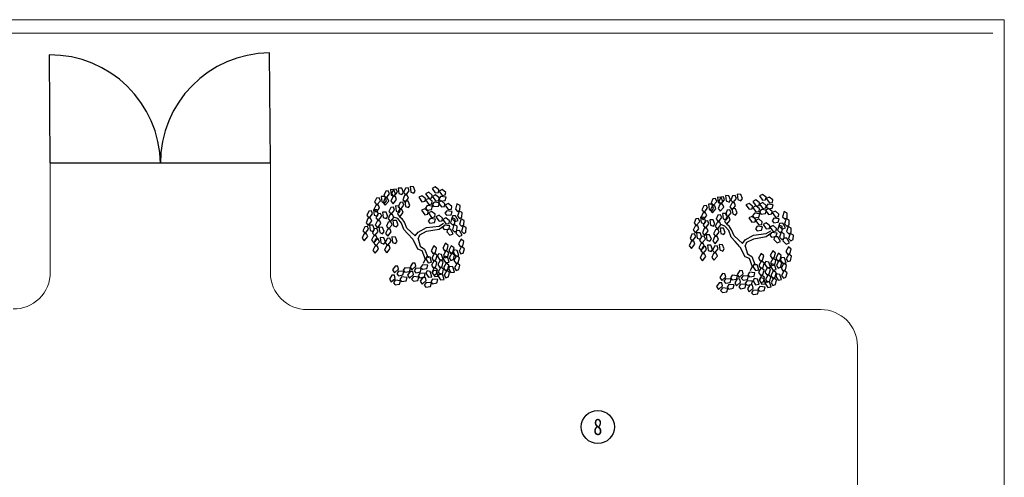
# Model space of a CAD drawing. Header units: millimetres. Extents: x 2842173 to 10151342, y -218675 to 375325.
# Tile 68 of 105: x 2869872 to 2883290, y 209687 to 215928. Entities that reach past the tile are written whole.
import ezdxf

# ---------------------------------------------------------------- set-up
doc = ezdxf.new("R2010")
doc.units = ezdxf.units.MM
doc.layers.add('M_NOTASYON', color=7, linetype='Continuous')
doc.layers.add('zelen', color=69, linetype='Continuous')
doc.layers.add('尺寸线层', color=3, linetype='Continuous', lineweight=18)
doc.layers.add('金属管件', color=2, linetype='Continuous', lineweight=18)
doc.styles.add('宋体', font='txt', dxfattribs={"width": 0.8})

# ---------------------------------------------------------------- blocks, each defined once
blk = doc.blocks.new('z_98')
at = {"color": 92, "linetype": 'Continuous'}
for p, q in [((-283.2, 404.3), (-250.4, 431.2)), ((-279.9, 379.9), (-283.2, 404.3)), ((-250.6, 376), (-279.9, 379.9)), ((-221.2, 417), (-250.6, 376)), ((-250.4, 431.2), (-221.2, 417)), ((-222, 353.8), (-189.2, 380.7)), ((-219.5, 428.9), (-186.7, 455.8)), ((-216.1, 404.5), (-219.5, 428.9)), ((-186.9, 400.7), (-216.1, 404.5)), ((-189.2, 380.7), (-160, 366.5)), ((-157.5, 441.6), (-186.9, 400.7)), ((-186.7, 455.8), (-157.5, 441.6)), ((-158.3, 378.5), (-125.5, 405.4)), ((-154.9, 354), (-158.3, 378.5)), ((-96.3, 391.1), (-125.7, 350.2)), ((-125.5, 405.4), (-96.3, 391.1)), ((-94.8, 345.7), (-61.9, 372.6)), ((-61.9, 372.6), (-32.7, 358.4)), ((-0.5, 417), (15.7, 456.2)), ((13.9, 397), (-0.5, 417)), ((41.5, 407.4), (13.9, 397)), ((15.7, 456.2), (48.2, 457.4)), ((48.2, 457.4), (41.5, 407.4)), ((55.8, 418.1), (67.1, 445.4)), ((87.8, 379.2), (55.8, 418.1)), ((63.3, 350.2), (74.5, 377.5)), ((67.1, 445.4), (91.5, 442.3)), ((74.5, 377.5), (99, 374.4)), ((109.1, 403.7), (87.8, 379.2)), ((91.5, 442.3), (109.1, 403.7)), ((99, 374.4), (116.5, 335.8)), ((110.1, 404.5), (126.3, 443.6)), ((124.5, 384.5), (110.1, 404.5)), ((152.1, 394.9), (124.5, 384.5)), ((126.3, 443.6), (158.8, 444.9)), ((158.8, 444.9), (152.1, 394.9)), ((166.4, 405.6), (177.7, 432.8)), ((198.5, 366.6), (166.4, 405.6)), ((177.7, 432.8), (202.2, 429.8)), ((183, 389.3), (199.3, 428.5)), ((197.5, 369.3), (183, 389.3)), ((225.1, 379.7), (197.5, 369.3)), ((219.7, 391.2), (198.5, 366.6)), ((199.3, 428.5), (231.7, 429.7)), ((202.2, 429.8), (219.7, 391.2)), ((231.7, 429.7), (225.1, 379.7)), ((239.4, 390.4), (250.6, 417.7)), ((271.4, 351.4), (239.4, 390.4)), ((250.6, 417.7), (275.1, 414.6)), ((292.6, 376), (271.4, 351.4)), ((275.1, 414.6), (292.6, 376)), ((-417.4, 281.5), (-388.4, 296.2)), ((-415.9, 239.1), (-417.4, 281.5)), ((-388.4, 296.2), (-373.6, 248)), ((-339.7, 273.2), (-306.9, 300.1)), ((-277.7, 285.8), (-307.1, 244.9)), ((-306.9, 300.1), (-277.7, 285.8)), ((-286.6, 358.5), (-236.6, 364.9)), ((-277.1, 327.5), (-286.6, 358.5)), ((-235.1, 321.8), (-277.1, 327.5)), ((-276, 297.8), (-243.1, 324.7)), ((-272.6, 273.4), (-276, 297.8)), ((-214, 310.5), (-243.4, 269.5)), ((-243.1, 324.7), (-214, 310.5)), ((-236.6, 364.9), (-219.5, 340.9)), ((-219.5, 340.9), (-235.1, 321.8)), ((-225.4, 308.1), (-175.4, 314.5)), ((-215.9, 277), (-225.4, 308.1)), ((-218.7, 329.4), (-222, 353.8)), ((-189.4, 325.5), (-218.7, 329.4)), ((-173.9, 271.4), (-215.9, 277)), ((-160, 366.5), (-189.4, 325.5)), ((-175.4, 314.5), (-158.3, 290.5)), ((-158.3, 290.5), (-173.9, 271.4)), ((-161.9, 275.3), (-111.9, 281.7)), ((-152.4, 244.3), (-161.9, 275.3)), ((-158.5, 321.1), (-125.7, 348)), ((-155.2, 296.6), (-158.5, 321.1)), ((-125.9, 292.8), (-155.2, 296.6)), ((-125.7, 350.2), (-154.9, 354)), ((-96.5, 333.7), (-125.9, 292.8)), ((-125.7, 348), (-96.5, 333.7)), ((-111.9, 281.7), (-94.8, 257.7)), ((-91.4, 321.3), (-94.8, 345.7)), ((-62.2, 317.4), (-91.4, 321.3)), ((-32.7, 358.4), (-62.2, 317.4)), ((48.9, 283.4), (65.2, 322.6)), ((63.3, 263.4), (48.9, 283.4)), ((95.3, 311.2), (63.3, 350.2)), ((65.2, 322.6), (97.6, 323.8)), ((97.6, 323.8), (90.9, 273.8)), ((116.5, 335.8), (95.3, 311.2)), ((105.3, 284.5), (116.5, 311.8)), ((137.3, 245.5), (105.3, 284.5)), ((116.5, 311.8), (141, 308.7)), ((136, 238), (152.2, 277.2)), ((141, 308.7), (158.5, 270.1)), ((152.2, 277.2), (184.7, 278.4)), ((173.9, 337.7), (185.1, 364.9)), ((205.9, 298.7), (173.9, 337.7)), ((184.7, 278.4), (178, 228.4)), ((185.1, 364.9), (209.6, 361.9)), ((227.1, 323.2), (205.9, 298.7)), ((209.6, 361.9), (227.1, 323.2)), ((246.8, 322.5), (258, 349.8)), ((278.8, 283.5), (246.8, 322.5)), ((258, 349.8), (282.5, 346.7)), ((268.4, 325.2), (284.7, 364.4)), ((282.8, 305.2), (268.4, 325.2)), ((300.1, 308.1), (278.8, 283.5)), ((282.5, 346.7), (300.1, 308.1)), ((310.4, 315.6), (282.8, 305.2)), ((284.7, 364.4), (317.1, 365.6)), ((317.1, 365.6), (310.4, 315.6)), ((324.7, 326.3), (336, 353.6)), ((356.8, 287.4), (324.7, 326.3)), ((332.2, 258.4), (343.4, 285.7)), ((336, 353.6), (360.5, 350.5)), ((343.4, 285.7), (367.9, 282.6)), ((378, 311.9), (356.8, 287.4)), ((360.5, 350.5), (378, 311.9)), ((367.9, 282.6), (385.4, 244)), ((-436.3, 215.9), (-407.3, 230.5)), ((-434.8, 173.5), (-436.3, 215.9)), ((-394.4, 227), (-415.9, 239.1)), ((-407.3, 230.5), (-392.5, 182.3)), ((-400.4, 143.1), (-375.2, 186.8)), ((-373.6, 248), (-394.4, 227)), ((-375.2, 186.8), (-345.8, 185.9)), ((-345.8, 185.9), (-340, 161.9)), ((-343.1, 227.4), (-293.1, 233.8)), ((-333.6, 196.3), (-343.1, 227.4)), ((-336.4, 248.7), (-339.7, 273.2)), ((-307.1, 244.9), (-336.4, 248.7)), ((-291.6, 190.7), (-333.6, 196.3)), ((-293.1, 233.8), (-276, 209.8)), ((-276, 209.8), (-291.6, 190.7)), ((-243.4, 269.5), (-272.6, 273.4)), ((-254.8, 164.2), (-222, 191.1)), ((-222, 191.1), (-192.8, 176.9)), ((-184.3, 200), (-151.5, 226.9)), ((-181, 175.6), (-184.3, 200)), ((-110.3, 238.6), (-152.4, 244.3)), ((-122.3, 212.7), (-151.8, 171.7)), ((-151.5, 226.9), (-122.3, 212.7)), ((-120.6, 224.7), (-87.8, 251.6)), ((-117.3, 200.2), (-120.6, 224.7)), ((-88.1, 196.4), (-117.3, 200.2)), ((-94.8, 257.7), (-110.3, 238.6)), ((-58.6, 237.3), (-88.1, 196.4)), ((-87.8, 251.6), (-58.6, 237.3)), ((90.9, 273.8), (63.3, 263.4)), ((112.7, 216.6), (123.9, 243.9)), ((144.7, 177.6), (112.7, 216.6)), ((123.9, 243.9), (148.4, 240.8)), ((150.4, 218.1), (136, 238)), ((158.5, 270.1), (137.3, 245.5)), ((165.9, 202.2), (144.7, 177.6)), ((148.4, 240.8), (165.9, 202.2)), ((178, 228.4), (150.4, 218.1)), ((192.3, 239.2), (203.6, 266.4)), ((224.3, 200.2), (192.3, 239.2)), ((199.8, 171.2), (211, 198.5)), ((203.6, 266.4), (228, 263.4)), ((211, 198.5), (235.5, 195.4)), ((245.6, 224.7), (224.3, 200.2)), ((228, 263.4), (245.6, 224.7)), ((235.5, 195.4), (253, 156.8)), ((256, 180), (272.2, 219.2)), ((272.2, 219.2), (304.7, 220.4)), ((304.7, 220.4), (298, 170.5)), ((312.3, 181.2), (323.6, 208.4)), ((323.6, 208.4), (348, 205.4)), ((364.2, 219.4), (332.2, 258.4)), ((341.1, 202.6), (357.4, 241.8)), ((355.6, 182.6), (341.1, 202.6)), ((348, 205.4), (365.6, 166.7)), ((383.2, 193), (355.6, 182.6)), ((357.4, 241.8), (389.9, 243)), ((385.4, 244), (364.2, 219.4)), ((389.9, 243), (383.2, 193)), ((397.5, 203.7), (408.7, 231)), ((429.5, 164.8), (397.5, 203.7)), ((408.7, 231), (433.2, 227.9)), ((450.8, 189.3), (429.5, 164.8)), ((433.2, 227.9), (450.8, 189.3)), ((-474, 77.2), (-445, 91.8)), ((-455.1, 142.8), (-426.1, 157.5)), ((-453.5, 100.4), (-455.1, 142.8)), ((-432, 88.3), (-453.5, 100.4)), ((-445, 91.8), (-430.2, 43.6)), ((-413.3, 161.4), (-434.8, 173.5)), ((-411.3, 109.2), (-432, 88.3)), ((-426.1, 157.5), (-411.3, 109.2)), ((-392.5, 182.3), (-413.3, 161.4)), ((-369.9, 131.9), (-400.4, 143.1)), ((-389.3, 89.8), (-360.3, 104.4)), ((-370.4, 155.4), (-341.4, 170.1)), ((-368.8, 113), (-370.4, 155.4)), ((-340, 161.9), (-369.9, 131.9)), ((-347.3, 100.9), (-368.8, 113)), ((-360.3, 104.4), (-345.5, 56.2)), ((-326.6, 121.9), (-347.3, 100.9)), ((-341.4, 170.1), (-326.6, 121.9)), ((-321.9, 93.8), (-271.9, 100.2)), ((-312.4, 62.7), (-321.9, 93.8)), ((-318.5, 139.5), (-285.7, 166.4)), ((-315.2, 115.1), (-318.5, 139.5)), ((-285.9, 111.3), (-315.2, 115.1)), ((-256.5, 152.2), (-285.9, 111.3)), ((-285.7, 166.4), (-256.5, 152.2)), ((-271.9, 100.2), (-254.8, 76.2)), ((-251.5, 139.8), (-254.8, 164.2)), ((-222.2, 135.9), (-251.5, 139.8)), ((-192.8, 176.9), (-222.2, 135.9)), ((-187.8, 154.3), (-137.8, 160.7)), ((-178.3, 123.2), (-187.8, 154.3)), ((-151.8, 171.7), (-181, 175.6)), ((-136.2, 117.6), (-178.3, 123.2)), ((-137.8, 160.7), (-120.6, 136.7)), ((-120.6, 136.7), (-136.2, 117.6)), ((159.5, 101.9), (175.8, 141)), ((174, 81.9), (159.5, 101.9)), ((201.6, 92.3), (174, 81.9)), ((175.8, 141), (208.2, 142.3)), ((231.8, 132.3), (199.8, 171.2)), ((208.2, 142.3), (201.6, 92.3)), ((215.9, 103), (227.1, 130.3)), ((247.9, 64), (215.9, 103)), ((227.1, 130.3), (251.6, 127.2)), ((253, 156.8), (231.8, 132.3)), ((251.6, 127.2), (269.1, 88.6)), ((270.4, 160.1), (256, 180)), ((298, 170.5), (270.4, 160.1)), ((344.3, 142.2), (312.3, 181.2)), ((319.8, 113.2), (331, 140.5)), ((351.8, 74.3), (319.8, 113.2)), ((331, 140.5), (355.5, 137.4)), ((365.6, 166.7), (344.3, 142.2)), ((373, 98.8), (351.8, 74.3)), ((355.5, 137.4), (373, 98.8)), ((378.4, 59), (394.6, 98.2)), ((394.6, 98.2), (427.1, 99.4)), ((404.9, 135.8), (416.2, 163.1)), ((436.9, 96.8), (404.9, 135.8)), ((416.2, 163.1), (440.7, 160)), ((427.1, 99.4), (420.4, 49.4)), ((458.2, 121.4), (436.9, 96.8)), ((440.7, 160), (458.2, 121.4)), ((-472.4, 34.8), (-474, 77.2)), ((-450.9, 22.6), (-472.4, 34.8)), ((-430.2, 43.6), (-450.9, 22.6)), ((-438, 4.4), (-412.9, 48.1)), ((-407.6, -6.8), (-438, 4.4)), ((-412.9, 48.1), (-383.4, 47.2)), ((-377.6, 23.2), (-407.6, -6.8)), ((-387.7, 47.4), (-389.3, 89.8)), ((-366.3, 35.3), (-387.7, 47.4)), ((-383.4, 47.2), (-377.6, 23.2)), ((-345.5, 56.2), (-366.3, 35.3)), ((-353.3, 17), (-328.2, 60.7)), ((-322.9, 5.8), (-353.3, 17)), ((-328.2, 60.7), (-298.7, 59.8)), ((-292.9, 35.8), (-322.9, 5.8)), ((-270.4, 57.1), (-312.4, 62.7)), ((-298.7, 59.8), (-292.9, 35.8)), ((-254.8, 76.2), (-270.4, 57.1)), ((223.3, 35.1), (234.5, 62.3)), ((255.3, -3.9), (223.3, 35.1)), ((234.5, 62.3), (259, 59.3)), ((269.1, 88.6), (247.9, 64)), ((276.6, 20.6), (255.3, -3.9)), ((259, 59.3), (276.6, 20.6)), ((288.9, 38.8), (305.2, 78)), ((303.4, 18.9), (288.9, 38.8)), ((331, 29.3), (303.4, 18.9)), ((305.2, 78), (337.6, 79.2)), ((337.6, 79.2), (331, 29.3)), ((345.3, 40), (356.5, 67.2)), ((377.3, 1), (345.3, 40)), ((356.5, 67.2), (381, 64.2)), ((398.5, 25.5), (377.3, 1)), ((392.8, 39), (378.4, 59)), ((381, 64.2), (398.5, 25.5)), ((420.4, 49.4), (392.8, 39)), ((434.7, 60.1), (446, 87.4)), ((466.7, 21.1), (434.7, 60.1)), ((442.2, -7.8), (453.4, 19.5)), ((446, 87.4), (470.4, 84.3)), ((453.4, 19.5), (477.9, 16.4)), ((488, 45.7), (466.7, 21.1)), ((470.4, 84.3), (488, 45.7)), ((477.9, 16.4), (495.4, -22.2)), ((-452.7, -52.7), (-427.5, -32.3)), ((-442.3, -93.9), (-452.7, -52.7)), ((-427.5, -32.3), (-402.9, -76.3)), ((-402.9, -76.3), (-418.7, -101.2)), ((-306.9, -90.5), (-281.6, -70.1)), ((-296.4, -131.6), (-306.9, -90.5)), ((-281.6, -70.1), (-257, -114.1)), ((168.9, -52), (185.2, -12.8)), ((183.4, -71.9), (168.9, -52)), ((211, -61.5), (183.4, -71.9)), ((185.2, -12.8), (217.6, -11.5)), ((217.6, -11.5), (211, -61.5)), ((225.3, -50.8), (236.5, -23.6)), ((257.3, -89.8), (225.3, -50.8)), ((232.7, -118.7), (243.9, -91.5)), ((236.5, -23.6), (261, -26.6)), ((243.9, -91.5), (268.4, -94.5)), ((278.5, -65.3), (257.3, -89.8)), ((261, -26.6), (278.5, -65.3)), ((277.1, -57), (293.4, -17.8)), ((291.6, -77), (277.1, -57)), ((319.2, -66.6), (291.6, -77)), ((293.4, -17.8), (325.9, -16.6)), ((325.9, -16.6), (319.2, -66.6)), ((333.5, -55.9), (344.7, -28.6)), ((365.5, -94.8), (333.5, -55.9)), ((344.7, -28.6), (369.2, -31.7)), ((352.7, -28), (364, -0.7)), ((384.7, -66.9), (352.7, -28)), ((364, -0.7), (388.4, -3.8)), ((386.8, -70.3), (365.5, -94.8)), ((369.2, -31.7), (386.8, -70.3)), ((406, -42.4), (384.7, -66.9)), ((388.4, -3.8), (406, -42.4)), ((474.2, -46.8), (442.2, -7.8)), ((495.4, -22.2), (474.2, -46.8)), ((-457.4, -120.9), (-432.1, -100.5)), ((-446.9, -162), (-457.4, -120.9)), ((-423.3, -169.3), (-446.9, -162)), ((-418.7, -101.2), (-442.3, -93.9)), ((-432.1, -100.5), (-407.5, -144.5)), ((-407.5, -144.5), (-423.3, -169.3)), ((-406.8, -184.5), (-391.5, -136.4)), ((-391.5, -136.4), (-362.5, -131.1)), ((-351.8, -153.3), (-374.7, -189)), ((-365.6, -181.4), (-340.4, -160.9)), ((-355.1, -222.5), (-365.6, -181.4)), ((-362.5, -131.1), (-351.8, -153.3)), ((-361, -113.2), (-335.7, -92.8)), ((-350.5, -154.3), (-361, -113.2)), ((-326.9, -161.6), (-350.5, -154.3)), ((-340.4, -160.9), (-315.7, -204.9)), ((-335.7, -92.8), (-311.1, -136.8)), ((-311.1, -136.8), (-326.9, -161.6)), ((-311.5, -158.7), (-286.2, -138.3)), ((-301, -199.8), (-311.5, -158.7)), ((-272.8, -139), (-296.4, -131.6)), ((-286.2, -138.3), (-261.6, -182.3)), ((-261.6, -182.3), (-277.4, -207.1)), ((-257, -114.1), (-272.8, -139)), ((-261, -222.3), (-245.6, -174.2)), ((-245.6, -174.2), (-216.6, -168.9)), ((-216.6, -168.9), (-205.9, -191.1)), ((-203.2, -183.9), (-178, -163.5)), ((-198.6, -115.8), (-173.4, -95.3)), ((-188.1, -156.9), (-198.6, -115.8)), ((-164.6, -164.2), (-188.1, -156.9)), ((-178, -163.5), (-153.3, -207.5)), ((-173.4, -95.3), (-148.7, -139.3)), ((-148.7, -139.3), (-164.6, -164.2)), ((264.7, -157.7), (232.7, -118.7)), ((286, -133.2), (264.7, -157.7)), ((268.4, -94.5), (286, -133.2)), ((340.9, -123.8), (352.2, -96.5)), ((372.9, -162.8), (340.9, -123.8)), ((352.2, -96.5), (376.6, -99.6)), ((394.2, -138.2), (372.9, -162.8)), ((376.6, -99.6), (394.2, -138.2)), ((-415, -274.7), (-389.8, -254.3)), ((-404.5, -315.8), (-415, -274.7)), ((-410.4, -206.6), (-385.2, -186.1)), ((-399.9, -247.7), (-410.4, -206.6)), ((-374.7, -189), (-406.8, -184.5)), ((-376.4, -255), (-399.9, -247.7)), ((-389.8, -254.3), (-365.1, -298.3)), ((-385.2, -186.1), (-360.5, -230.1)), ((-360.5, -230.1), (-376.4, -255)), ((-331.6, -229.8), (-355.1, -222.5)), ((-315.7, -204.9), (-331.6, -229.8)), ((-315.1, -245), (-299.7, -196.9)), ((-282.9, -249.5), (-315.1, -245)), ((-313.9, -274.6), (-288.7, -254.2)), ((-303.5, -315.7), (-313.9, -274.6)), ((-277.4, -207.1), (-301, -199.8)), ((-299.7, -196.9), (-270.7, -191.5)), ((-288.7, -254.2), (-264, -298.2)), ((-260, -213.8), (-282.9, -249.5)), ((-270.7, -191.5), (-260, -213.8)), ((-228.8, -226.8), (-261, -222.3)), ((-259.8, -244.4), (-234.6, -223.9)), ((-249.3, -285.5), (-259.8, -244.4)), ((-234.6, -223.9), (-209.9, -267.9)), ((-205.9, -191.1), (-228.8, -226.8)), ((-209.9, -267.9), (-225.8, -292.8)), ((-192.8, -225), (-203.2, -183.9)), ((-200.9, -249.4), (-175.7, -228.9)), ((-190.5, -290.5), (-200.9, -249.4)), ((-169.2, -232.4), (-192.8, -225)), ((-175.7, -228.9), (-151.1, -272.9)), ((-153.3, -207.5), (-169.2, -232.4)), ((-151.1, -272.9), (-166.9, -297.8)), ((-152.7, -247.5), (-137.4, -199.5)), ((-120.6, -252), (-152.7, -247.5)), ((-137.4, -199.5), (-108.4, -194.1)), ((-97.7, -216.3), (-120.6, -252)), ((-116.7, -274.4), (-66.5, -269.6)), ((-108.2, -305.7), (-116.7, -274.4)), ((-108.4, -194.1), (-97.7, -216.3)), ((-66.5, -269.6), (-50.2, -294.1)), ((-6.9, -283.5), (-0.1, -254.8)), ((-0.1, -254.8), (24.6, -254)), ((24.6, -254), (48, -289.4)), ((-381, -323.2), (-404.5, -315.8)), ((-365.1, -298.3), (-381, -323.2)), ((-364.5, -338.3), (-349.2, -290.3)), ((-332.3, -342.8), (-364.5, -338.3)), ((-349.2, -290.3), (-320.2, -284.9)), ((-309.4, -307.1), (-332.3, -342.8)), ((-320.2, -284.9), (-309.4, -307.1)), ((-318.6, -342.8), (-293.3, -322.3)), ((-308.1, -383.9), (-318.6, -342.8)), ((-279.9, -323), (-303.5, -315.7)), ((-293.3, -322.3), (-268.7, -366.3)), ((-268.7, -366.3), (-284.5, -391.2)), ((-264, -298.2), (-279.9, -323)), ((-268, -406.4), (-252.7, -358.3)), ((-264.4, -312.5), (-239.2, -292.1)), ((-253.9, -353.6), (-264.4, -312.5)), ((-230.4, -360.9), (-253.9, -353.6)), ((-252.7, -358.3), (-223.7, -352.9)), ((-225.8, -292.8), (-249.3, -285.5)), ((-239.2, -292.1), (-214.5, -336.1)), ((-214.5, -336.1), (-230.4, -360.9)), ((-223.7, -352.9), (-213, -375.1)), ((-213.9, -376.1), (-198.6, -328)), ((-205.6, -317.6), (-180.3, -297.1)), ((-195.1, -358.7), (-205.6, -317.6)), ((-198.6, -328), (-169.6, -322.7)), ((-171.5, -366), (-195.1, -358.7)), ((-166.9, -297.8), (-190.5, -290.5)), ((-158.9, -344.9), (-181.8, -380.6)), ((-180.3, -297.1), (-155.7, -341.1)), ((-155.7, -341.1), (-171.5, -366)), ((-169.6, -322.7), (-158.9, -344.9)), ((-155.1, -381.1), (-139.7, -333.1)), ((-139.7, -333.1), (-110.7, -327.7)), ((-100, -349.9), (-122.9, -385.6)), ((-110.7, -327.7), (-100, -349.9)), ((-66.4, -312.7), (-108.2, -305.7)), ((-93.1, -352.5), (-42.9, -347.7)), ((-84.7, -383.8), (-93.1, -352.5)), ((-50.2, -294.1), (-66.4, -312.7)), ((-56.2, -306.1), (-6, -301.4)), ((-47.7, -337.5), (-56.2, -306.1)), ((-5.9, -344.5), (-47.7, -337.5)), ((-42.9, -347.7), (-26.6, -372.3)), ((30.9, -317), (-6.9, -283.5)), ((-6, -301.4), (10.3, -325.9)), ((10.3, -325.9), (-5.9, -344.5)), ((16.7, -361.6), (23.5, -332.9)), ((54.4, -395.1), (16.7, -361.6)), ((23.5, -332.9), (48.1, -332.1)), ((48, -289.4), (30.9, -317)), ((45.7, -302.1), (95.9, -297.3)), ((54.2, -333.4), (45.7, -302.1)), ((48.1, -332.1), (71.5, -367.5)), ((96, -340.4), (54.2, -333.4)), ((95.9, -297.3), (112.2, -321.9)), ((112.2, -321.9), (96, -340.4)), ((106.1, -333.9), (156.4, -329.1)), ((114.6, -365.2), (106.1, -333.9)), ((156.5, -372.2), (114.6, -365.2)), ((155.5, -311.2), (162.3, -282.5)), ((193.2, -344.7), (155.5, -311.2)), ((156.4, -329.1), (172.7, -353.6)), ((172.7, -353.6), (156.5, -372.2)), ((162.3, -282.5), (186.9, -281.7)), ((186.9, -281.7), (210.3, -317.1)), ((210.3, -317.1), (193.2, -344.7)), ((-284.5, -391.2), (-308.1, -383.9)), ((-235.9, -410.9), (-268, -406.4)), ((-213, -375.1), (-235.9, -410.9)), ((-181.8, -380.6), (-213.9, -376.1)), ((-210.8, -408), (-160.6, -403.2)), ((-202.3, -439.3), (-210.8, -408)), ((-160.5, -446.3), (-202.3, -439.3)), ((-160.6, -403.2), (-144.3, -427.8)), ((-144.3, -427.8), (-160.5, -446.3)), ((-122.9, -385.6), (-155.1, -381.1)), ((-150.3, -439.8), (-100.1, -435)), ((-141.9, -471.1), (-150.3, -439.8)), ((-101, -417.1), (-94.2, -388.4)), ((-63.3, -450.6), (-101, -417.1)), ((-100.1, -435), (-83.8, -459.5)), ((-94.2, -388.4), (-69.6, -387.6)), ((-42.8, -390.9), (-84.7, -383.8)), ((-69.6, -387.6), (-46.2, -423)), ((-46.2, -423), (-63.3, -450.6)), ((-26.6, -372.3), (-42.8, -390.9)), ((-32.7, -384.3), (17.5, -379.5)), ((-24.2, -415.6), (-32.7, -384.3)), ((17.7, -422.6), (-24.2, -415.6)), ((17.5, -379.5), (33.9, -404)), ((33.9, -404), (17.7, -422.6)), ((71.5, -367.5), (54.4, -395.1)), ((76.3, -387.8), (126.5, -383)), ((84.8, -419.1), (76.3, -387.8)), ((126.6, -426.2), (84.8, -419.1)), ((126.5, -383), (142.8, -407.6)), ((142.8, -407.6), (126.6, -426.2)), ((136.8, -419.6), (187, -414.8)), ((145.3, -450.9), (136.8, -419.6)), ((187.1, -457.9), (145.3, -450.9)), ((186.1, -396.9), (192.9, -368.2)), ((223.8, -430.4), (186.1, -396.9)), ((187, -414.8), (203.3, -439.3)), ((203.3, -439.3), (187.1, -457.9)), ((192.9, -368.2), (217.5, -367.4)), ((217.5, -367.4), (240.9, -402.8)), ((240.9, -402.8), (223.8, -430.4)), ((-100, -478.1), (-141.9, -471.1)), ((-83.8, -459.5), (-100, -478.1))]:
    blk.add_line(p, q, dxfattribs=at)
at = {"color": 33, "linetype": 'Continuous'}
for p, q in [((-221.2, 63), (-265.9, 93.3)), ((-221.2, 90.7), (-263.6, 116)), ((77.7, 70.6), (101.2, 126)), ((101.2, 126), (122.4, 158.8)), ((105.9, 58), (127.1, 118.5)), ((122.4, 158.8), (145.9, 174)), ((127.1, 118.5), (162.4, 161.3)), ((162.4, 161.3), (202.4, 174)), ((-103.5, 75.6), (-221.2, 90.7)), ((-105.9, 42.8), (-221.2, 63)), ((-42.3, 10.1), (-105.9, 42.8)), ((-25.9, 32.8), (-103.5, 75.6)), ((-25.9, -27.8), (-42.3, 10.1)), ((0, 0), (-25.9, 32.8)), ((0, 0), (77.7, 70.6)), ((23.5, -32.8), (68.3, 17.6)), ((68.3, 17.6), (105.9, 58)), ((-25.9, -27.8), (-47, -98.4)), ((23.5, -32.8), (-21.2, -121.1)), ((-87.1, -123.6), (-120, -204.3)), ((-61.2, -138.7), (-91.8, -216.8)), ((-47, -98.4), (-87.1, -123.6)), ((-21.2, -121.1), (-61.2, -138.7)), ((-91.8, -216.8), (-73, -257.2))]:
    blk.add_line(p, q, dxfattribs=at)

msp = doc.modelspace()

# ---------------------------------------------------------------- linework, layer by layer
at = {"layer": 'M_NOTASYON', "color": 5, "ltscale": 0.5}
for p, q in [((2870288.938, 213974.777), (2870275.711, 215447.432)), ((2873289.076, 213974.794), (2873275.426, 215474.715))]:
    msp.add_line(p, q, dxfattribs=at)
msp.add_lwpolyline([(2870288.938, 213974.777), (2873289.076, 213974.777)], dxfattribs=at)
for centre, radius, start, end in [((2870289.184, 213947.492), 1500, 0.7137854, 90.521418), ((2873288.01, 213975.794), 1498.974, 90.4810212, 180.3675153)]:
    msp.add_arc(centre, radius, start, end, dxfattribs=at)
at = {"layer": '尺寸线层', "color": 240, "lineweight": 30, "true_color": 0xed1f24}
msp.add_circle((2877751.358, 210374.102), 225.874, dxfattribs=at)
at = {"layer": '金属管件', "color": 7}
msp.add_line((2883134.895, 215745.7), (2842420.45, 215745.7), dxfattribs=at)
at = {"layer": '金属管件', "color": 55, "true_color": 0x999b37}
for p, q in [((2870288.938, 212483.202), (2870288.938, 213974.777)), ((2873288.938, 212474.777), (2873288.938, 213974.777)), ((2873788.938, 211974.777), (2880789.069, 211974.777)), ((2881289.069, 200034.787), (2881289.069, 211474.777))]:
    msp.add_line(p, q, dxfattribs=at)
at = {"layer": '金属管件', "color": 7}
msp.add_lwpolyline([(2842172.568, 215928.398), (2883290.198, 215928.398), (2883290.198, 184449.606), (2842172.568, 184449.606)], close=True, dxfattribs=at)
at = {"layer": '金属管件', "color": 55, "true_color": 0x999b37}
for centre, start, end in [((2869788.938, 212483.202), 269.0426004, 0), ((2873788.938, 212474.777), 180, 270), ((2880789.069, 211474.777), 0, 90)]:
    msp.add_arc(centre, 500, start, end, dxfattribs=at)

# ---------------------------------------------------------------- block references
at = {"layer": 'zelen', "xscale": -1.463944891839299, "yscale": 1.463944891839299, "zscale": 1.463944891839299}
for p in [(2875262.451, 212981.475), (2879721.334, 212878.119)]:
    msp.add_blockref('z_98', p, dxfattribs=at)

# ---------------------------------------------------------------- texts
at = {"layer": '尺寸线层', "color": 240, "lineweight": 30, "true_color": 0xed1f24, "insert": (2877751.358, 210374.538), "char_height": 225, "attachment_point": 5, "style": '宋体'}
msp.add_mtext('8', dxfattribs=at)

doc.saveas('drawing.dxf')
